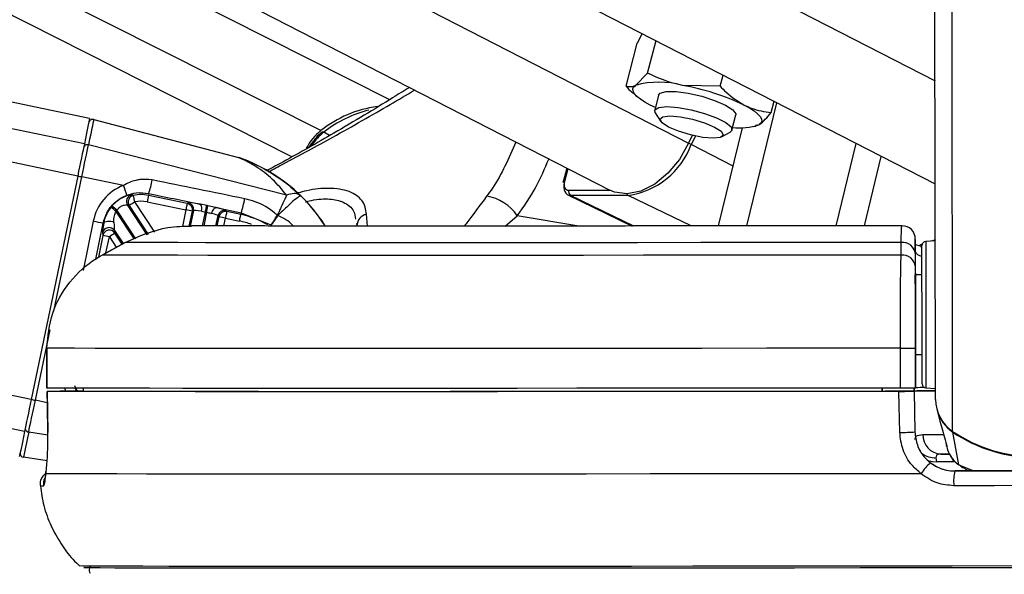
# Paper-space layout 'Wall Base Bracket' of a CAD drawing. Header units: millimetres. Extents: x 1591 to 17407, y 1260 to 16227.
# Tile 15 of 68: x 6160 to 6308, y 5708 to 5791. Entities that reach past the tile are written whole.
import ezdxf

# ---------------------------------------------------------------- set-up
doc = ezdxf.new("R2010")
doc.units = ezdxf.units.MM
doc.layers.add('COMPONENT_GEOMETRY', color=7, linetype='Continuous')
doc.styles.add('SLDTEXTSTYLE1', font='TXT', dxfattribs={"width": 0.75})
doc.dimstyles.new('SLDDIMSTYLE0', dxfattribs={"dimtxt": 100, "dimasz": 6.604, "dimexe": 0, "dimexo": 0.0625, "dimgap": 25, "dimtad": 0, "dimtih": 1, "dimtoh": 1, "dimdec": 0, "dimlfac": 0.5, "dimrnd": 1e-09, "dimzin": 12, "dimdsep": 46, "dimtxsty": 'SLDTEXTSTYLE1', "dimsah": 1, "dimcen": 0.09, "dimadec": 0, "dimazin": 3, "dimtfac": 1, "dimtdec": 0, "dimtofl": 0, "dimtmove": 0, "dimatfit": 3, "dimfxl": 1, "dimfrac": 2, "dimtolj": 1, "dimtzin": 12, "dimarcsym": 0})

# ---------------------------------------------------------------- blocks, each defined once
blk = doc.blocks.new('_D_24')
at = {"layer": 'COMPONENT_GEOMETRY', "color": 7, "ltscale": 2}
for p, q in [((8881.73, 5900.55), (9437.41, 5900.55)), ((9431.06, 5900.55), (9431.06, 3746.68)), ((9431.06, 1434.05), (9431.06, 3587.93)), ((3807.31, 1434.05), (9437.41, 1434.05))]:
    blk.add_line(p, q, dxfattribs=at)
for points in [[(9431.06, 5900.55), (9430.04, 5893.95), (9432.08, 5893.95)], [(9431.06, 1434.05), (9432.08, 1440.65), (9430.04, 1440.65)]]:
    blk.add_solid(points, dxfattribs=at)
at = {"layer": 'COMPONENT_GEOMETRY', "color": 7, "ltscale": 2, "insert": (9283.28, 3716.83), "char_height": 100, "attachment_point": 1, "style": 'SLDTEXTSTYLE1'}
blk.add_mtext('2233', dxfattribs=at)

psp = doc.layouts.new('Wall Base Bracket')

# ---------------------------------------------------------------- linework, layer by layer
at = {"color": 8, "linetype": 'Continuous', "lineweight": 25, "ltscale": 2}
for p, q in [((6160.56, 5729.38), (5336.75, 5900.55)), ((6161.56, 5734.2), (5360.94, 5900.55)), ((6168.55, 5767.83), (5529.79, 5900.55)), ((6169.55, 5772.66), (5554.01, 5900.55)), ((6200.77, 5770.71), (5943.54, 5900.55)), ((6205.13, 5774.66), (5955.72, 5900.55)), ((6011.77, 5900.55), (6260.41, 5772.78)), ((6067.14, 5900.55), (6297.48, 5782.18)), ((6300.13, 5729.38), (6299.94, 5869.29)), ((6206.44, 5773.93), (6205.56, 5774.42)), ((6267.12, 5769.32), (6260.81, 5772.57)), ((6242.24, 5768.92), (6241.74, 5767.01)), ((6164.96, 5747.46), (6169.17, 5767.71)), ((6202.11, 5764.86), (6201.84, 5765.07)), ((6242.4, 5765.69), (6248.52, 5765.69)), ((6252.16, 5760.3), (6242.66, 5764.92)), ((6260.82, 5760.31), (6251.34, 5764.92)), ((6176.3, 5763.39), (6179.15, 5759.03)), ((6180.13, 5759.37), (6177.13, 5763.94)), ((6177.07, 5758.31), (6174.32, 5762.51)), ((6174.45, 5762.65), (6177.25, 5758.37)), ((6184.81, 5762.73), (6184.29, 5760.21)), ((6185.32, 5760.28), (6185.79, 5762.53)), ((6187.32, 5760.33), (6187.75, 5762.41)), ((6187.93, 5762.38), (6187.51, 5760.33)), ((6212.15, 5760.3), (6211.99, 5762.08)), ((6232.82, 5760.3), (6234.64, 5761.85)), ((6243.89, 5760.3), (6234.64, 5761.85)), ((6170.89, 5761.04), (6169.35, 5753.62)), ((6171.25, 5755.33), (6172.38, 5760.73)), ((6189.78, 5761.7), (6189.49, 5760.32)), ((6190.51, 5760.32), (6190.76, 5761.49)), ((6172.33, 5758.89), (6171.65, 5755.59)), ((6175.23, 5757.59), (6174.14, 5759.24)), ((6172.8, 5756.26), (6173.31, 5758.69)), ((6173.31, 5758.69), (6174.35, 5757.1)), ((6295.53, 5757.48), (6295.08, 5757.32)), ((6162.18, 5734.07), (6164.38, 5744.67)), ((6168.08, 5736.31), (6168.45, 5735.42)), ((6169.38, 5735.79), (6169.32, 5735.89)), ((6163.97, 5733.7), (6162.18, 5734.07)), ((6164.05, 5728.81), (6161.18, 5729.28)), ((6300.47, 5724.82), (6297.69, 5724.82)), ((6301.07, 5724.33), (6303.32, 5723.43)), ((6301.74, 5724), (6301.07, 5724.33))]:
    psp.add_line(p, q, dxfattribs=at)
at = {"color": 7, "linetype": 'Continuous', "lineweight": 25, "ltscale": 2}
for p, q in [((6170.34, 5776.49), (5573.27, 5900.55)), ((6215.47, 5779.32), (5975.3, 5900.55)), ((5986.1, 5900.55), (6248.56, 5765.68)), ((6036.9, 5900.55), (6297.5, 5766.63)), ((6297.55, 5734.2), (6297.34, 5885.01)), ((6253.43, 5789.28), (6252.7, 5787.85)), ((6251.02, 5781.33), (6252.7, 5787.85)), ((6254.26, 5783.3), (6255.52, 5788.21)), ((6254.26, 5783.3), (6252.43, 5781.47)), ((6265.17, 5781.33), (6265.6, 5783.02)), ((6265.17, 5781.33), (6259.5, 5781.47)), ((6252.16, 5780.24), (6252.72, 5779.75)), ((6255.91, 5780.01), (6255.32, 5777.73)), ((6255.42, 5778.14), (6254.65, 5778.51)), ((6269.18, 5760.32), (6273.69, 5778.87)), ((6272.84, 5777.38), (6273.28, 5779.08)), ((6255.41, 5777.34), (6256.2, 5776.09)), ((6266.94, 5774.75), (6267.53, 5777.02)), ((6170.95, 5776.33), (6192.73, 5770.61)), ((6270.2, 5775.26), (6270.51, 5775.33)), ((6270.48, 5775.5), (6271.01, 5775.56)), ((6260.97, 5773.92), (6260.41, 5772.78)), ((6261.44, 5773.85), (6260.81, 5772.57)), ((6264.93, 5760.31), (6268.53, 5775.1)), ((6265.38, 5773.73), (6266.67, 5774.44)), ((6199.96, 5764.96), (6170.16, 5772.5)), ((6282.61, 5760.33), (6285.63, 5772.73)), ((6286.86, 5760.33), (6289.4, 5770.79)), ((6168.55, 5767.83), (6161.56, 5734.2)), ((6242.09, 5769), (6241.56, 5766.95)), ((6175.42, 5766.41), (6169.17, 5767.71)), ((6179.24, 5765.21), (6179.17, 5764.92)), ((6185.01, 5763.71), (6179.17, 5764.92)), ((6242.24, 5765.01), (6251.93, 5760.3)), ((6251.34, 5764.92), (6242.66, 5764.92)), ((6179.01, 5758.98), (6176.05, 5763.48)), ((6176.05, 5763.48), (6176.3, 5763.39)), ((6178.97, 5763.94), (6184.81, 5762.73)), ((6185.19, 5763.82), (6185.01, 5763.71)), ((6187.95, 5763.38), (6187.02, 5763.57)), ((6185.96, 5762.64), (6185.47, 5760.29)), ((6185.79, 5762.53), (6185.96, 5762.64)), ((6187.15, 5762.52), (6187.75, 5762.41)), ((6189.34, 5760.32), (6189.66, 5761.87)), ((6189.37, 5763.07), (6193.13, 5762.28)), ((6189.66, 5761.87), (6189.78, 5761.7)), ((6190.96, 5762.47), (6190.84, 5762.64)), ((6193.07, 5762.03), (6190.96, 5762.47)), ((6193.13, 5762.28), (6193.07, 5762.03)), ((6193.13, 5762.28), (6197.61, 5760.48)), ((6198.65, 5761.87), (6198.64, 5761.87)), ((6198.65, 5761.87), (6198.65, 5761.87)), ((6172.38, 5760.73), (6172.45, 5760.72)), ((6190.76, 5761.49), (6192.87, 5761.05)), ((6210.48, 5760.66), (6210.55, 5760.33)), ((6172.26, 5759.27), (6172.33, 5758.89)), ((6174.07, 5759.61), (6175.36, 5757.66)), ((6174.14, 5759.24), (6174.07, 5759.61)), ((6175.67, 5757.83), (6172.21, 5755.93)), ((6172.21, 5755.92), (6175.67, 5757.82)), ((6175.67, 5757.82), (6175.67, 5757.83)), ((6292.38, 5755.92), (6292.38, 5757.82)), ((6294.52, 5756.55), (6294.52, 5758.13)), ((6295.31, 5757.25), (6294.57, 5757.47)), ((6295.55, 5757.55), (6295.2, 5757.43)), ((6297.52, 5758.05), (6296.08, 5757.98)), ((6297.55, 5758.23), (6296.95, 5758.02)), ((6172.21, 5755.92), (6172.21, 5755.93)), ((6294.52, 5756.55), (6294.52, 5752.94)), ((6294.52, 5756.08), (6294.52, 5754.18)), ((6295.52, 5752.95), (6294.52, 5752.94)), ((6294.52, 5752.94), (6294.52, 5752.94)), ((6294.55, 5735.94), (6294.53, 5747.04)), ((6163.9, 5741.91), (6163.9, 5735.91)), ((6163.91, 5741.91), (6163.9, 5741.91)), ((6163.92, 5735.91), (6163.91, 5741.91)), ((6292.28, 5735.91), (6292.27, 5741.91)), ((6294.54, 5741.92), (6294.55, 5735.92)), ((6294.54, 5740.94), (6295.54, 5740.95)), ((6294.54, 5740.94), (6294.55, 5735.95)), ((6294.54, 5740.94), (6294.55, 5735.96)), ((6163.9, 5735.91), (6163.92, 5735.91)), ((6163.94, 5735.41), (6164.04, 5729.24)), ((6163.95, 5735.41), (6163.96, 5735.41)), ((6169.39, 5735.42), (6165.93, 5735.42)), ((6168.1, 5735.42), (6169.39, 5735.42)), ((6169.38, 5735.92), (6169.39, 5735.41)), ((6289.55, 5735.92), (6289.55, 5735.42)), ((6289.55, 5735.42), (6289.55, 5735.91)), ((6294.34, 5735.44), (6289.96, 5735.43)), ((6289.96, 5735.42), (6289.96, 5735.43)), ((6289.96, 5735.43), (6289.96, 5735.42)), ((6294.33, 5735.92), (6294.34, 5735.44)), ((6294.34, 5735.45), (6294.33, 5735.92)), ((6294.34, 5735.45), (6294.34, 5735.46)), ((6294.34, 5735.46), (6294.45, 5729.31)), ((6294.34, 5735.44), (6294.34, 5735.42)), ((6294.34, 5735.42), (6294.45, 5729.31)), ((6294.55, 5735.96), (6294.55, 5735.95)), ((6294.55, 5735.94), (6294.55, 5735.92)), ((6296.11, 5735.92), (6297.55, 5735.84)), ((6297.78, 5732.6), (6298.22, 5730.93)), ((6298.23, 5730.93), (6298.41, 5730.28)), ((6164.05, 5729.24), (6164.04, 5729.24)), ((6294.45, 5729.31), (6294.45, 5729.32)), ((6301.07, 5724.33), (6300.14, 5729.28)), ((6299.13, 5727.63), (6299.15, 5727.56)), ((6299.21, 5727.24), (6299.31, 5726.86)), ((6163.94, 5724.94), (6160.39, 5725.49)), ((6297.62, 5725.41), (6297.69, 5724.82)), ((6298.37, 5725.97), (6299.69, 5725.98)), ((6163.77, 5723.02), (6163.77, 5723.34)), ((6300.46, 5723.43), (6300.46, 5723.43)), ((6301.29, 5724.22), (6301.7, 5723.92))]:
    psp.add_line(p, q, dxfattribs=at)
at = {"color": 7, "linetype": 'Continuous', "lineweight": 25, "ltscale": 2, "flags": 128}
for points in [[(6254.65, 5778.51), (6253.84, 5778.96), (6253.17, 5779.4), (6252.64, 5779.82), (6252.27, 5780.22), (6252.06, 5780.59), (6252.02, 5780.93), (6252.14, 5781.22), (6252.43, 5781.47)], [(6255.91, 5780.01), (6256.14, 5780.29), (6257.05, 5780.53), (6258.53, 5780.53), (6260.38, 5780.29), (6262.4, 5779.83), (6264.34, 5779.22), (6265.96, 5778.51), (6267.07, 5777.81), (6267.53, 5777.2), (6267.53, 5777.02)], [(6255.41, 5777.34), (6255.35, 5777.81), (6255.93, 5778.16), (6257.14, 5778.29)], [(6257.14, 5778.29), (6258.84, 5778.16), (6260.8, 5777.81), (6262.81, 5777.26), (6264.62, 5776.6), (6266, 5775.88), (6266.8, 5775.21), (6266.91, 5774.67), (6266.67, 5774.44)], [(6268.79, 5778.51), (6269.59, 5778.07), (6270.27, 5777.63), (6270.79, 5777.21), (6271.16, 5776.81), (6271.37, 5776.44), (6271.42, 5776.1), (6271.29, 5775.8), (6271.01, 5775.56)], [(6257.61, 5776.87), (6259.18, 5776.74), (6261.01, 5776.38), (6262.82, 5775.84), (6264.32, 5775.2), (6265.3, 5774.56), (6265.61, 5774.02), (6265.19, 5773.65), (6264.11, 5773.53), (6262.54, 5773.65), (6260.72, 5774.02), (6258.91, 5774.56), (6257.41, 5775.2), (6256.43, 5775.84), (6256.12, 5776.38), (6256.54, 5776.74), (6257.61, 5776.87)], [(6170.34, 5776.49), (6170.34, 5776.49), (6170.29, 5776.24), (6170.14, 5775.51), (6169.89, 5774.3), (6169.55, 5772.66)], [(6170.95, 5776.33), (6170.94, 5776.27), (6170.9, 5776.08), (6170.84, 5775.78), (6170.75, 5775.35), (6170.64, 5774.8), (6170.5, 5774.15), (6170.34, 5773.38), (6170.16, 5772.5)], [(6169.55, 5772.66), (6169.46, 5772.22), (6169.35, 5771.72), (6169.24, 5771.16), (6169.11, 5770.55), (6168.98, 5769.91), (6168.84, 5769.23), (6168.69, 5768.54), (6168.55, 5767.83)], [(6169.17, 5767.71), (6169.31, 5768.41), (6169.45, 5769.1), (6169.59, 5769.77), (6169.73, 5770.41), (6169.85, 5771.01), (6169.97, 5771.57), (6170.07, 5772.07), (6170.16, 5772.5)], [(6260.41, 5772.78), (6259.03, 5770.34), (6257.3, 5768.24), (6255.32, 5766.6), (6253.24, 5765.54), (6251.18, 5765.13), (6249.27, 5765.38), (6248.56, 5765.68)], [(6241.72, 5766.81), (6241.65, 5766.85), (6241.6, 5766.88), (6241.57, 5766.92), (6241.56, 5766.95), (6241.56, 5766.95)], [(6177.13, 5763.94), (6177.09, 5764.12), (6177.05, 5764.3), (6177.02, 5764.47), (6176.99, 5764.61), (6176.96, 5764.73), (6176.94, 5764.83), (6176.93, 5764.89), (6176.92, 5764.91)], [(6185.01, 5763.71), (6185.01, 5763.68), (6184.99, 5763.62), (6184.97, 5763.52), (6184.95, 5763.4), (6184.92, 5763.26), (6184.88, 5763.09), (6184.85, 5762.91), (6184.81, 5762.73)], [(6187.75, 5762.41), (6187.79, 5762.59), (6187.82, 5762.76), (6187.86, 5762.92), (6187.88, 5763.06), (6187.91, 5763.18), (6187.93, 5763.28), (6187.94, 5763.34), (6187.95, 5763.38)], [(6187.93, 5762.38), (6187.97, 5762.55), (6188, 5762.72), (6188.04, 5762.88), (6188.06, 5763.02), (6188.09, 5763.14), (6188.11, 5763.24), (6188.12, 5763.31), (6188.13, 5763.35)], [(6188.72, 5762.19), (6188.77, 5762.37), (6188.84, 5762.54), (6188.91, 5762.7), (6189, 5762.83), (6189.09, 5762.94), (6189.18, 5763.02), (6189.28, 5763.06), (6189.37, 5763.07)], [(6190.96, 5762.47), (6190.95, 5762.44), (6190.94, 5762.38), (6190.92, 5762.29), (6190.9, 5762.17), (6190.87, 5762.02), (6190.83, 5761.86), (6190.79, 5761.68), (6190.76, 5761.49)], [(6192.87, 5761.05), (6192.91, 5761.24), (6192.95, 5761.42), (6192.98, 5761.58), (6193.01, 5761.73), (6193.04, 5761.85), (6193.06, 5761.94), (6193.07, 5762), (6193.07, 5762.03)], [(6172.45, 5760.72), (6172.52, 5760.83), (6172.65, 5760.93), (6172.82, 5761), (6173.03, 5761.04), (6173.27, 5761.05), (6173.52, 5761.02), (6173.76, 5760.96), (6173.98, 5760.88)], [(6292.38, 5757.82), (6282.15, 5757.81), (6272.1, 5757.8), (6262.27, 5757.8), (6252.73, 5757.79), (6243.53, 5757.78), (6234.71, 5757.78), (6226.34, 5757.77), (6218.45, 5757.77), (6211.1, 5757.77), (6204.32, 5757.77), (6198.15, 5757.78), (6192.63, 5757.78), (6187.78, 5757.79), (6183.64, 5757.8), (6180.23, 5757.8), (6177.57, 5757.81), (6175.67, 5757.82)], [(6295.53, 5749.07), (6295.52, 5751.64), (6295.52, 5753.89), (6295.52, 5755.67), (6295.52, 5756.85), (6295.52, 5757.36), (6295.52, 5757.38)], [(6292.38, 5755.92), (6282.42, 5755.91), (6272.61, 5755.9), (6263.01, 5755.89), (6253.65, 5755.89), (6244.6, 5755.88), (6235.89, 5755.88), (6227.58, 5755.87), (6219.7, 5755.87), (6212.29, 5755.87), (6205.39, 5755.87), (6199.04, 5755.87), (6193.27, 5755.88), (6188.1, 5755.88), (6183.57, 5755.89), (6179.7, 5755.89), (6176.5, 5755.9), (6174, 5755.91), (6172.21, 5755.92)], [(6294.53, 5747.04), (6294.53, 5748.2), (6294.53, 5749.31), (6294.53, 5750.33), (6294.53, 5751.22), (6294.52, 5751.95), (6294.52, 5752.49), (6294.52, 5752.83), (6294.52, 5752.94)], [(6295.52, 5752.95), (6295.52, 5753.27), (6295.52, 5753.55)], [(6295.54, 5736.52), (6295.54, 5736.73), (6295.54, 5737.63), (6295.54, 5739.16), (6295.54, 5741.23), (6295.54, 5743.68), (6295.53, 5746.35), (6295.53, 5749.07)], [(6292.27, 5741.91), (6282.16, 5741.9), (6272.19, 5741.89), (6262.41, 5741.88), (6252.86, 5741.88), (6243.59, 5741.87), (6234.65, 5741.86), (6226.07, 5741.86), (6217.89, 5741.86), (6210.16, 5741.86), (6202.91, 5741.86), (6196.17, 5741.86), (6189.97, 5741.86), (6184.34, 5741.86), (6179.32, 5741.87), (6174.92, 5741.88), (6171.16, 5741.88), (6168.07, 5741.89), (6165.65, 5741.9), (6163.91, 5741.91)], [(6295.54, 5740.35), (6295.54, 5740.49), (6295.54, 5740.95)], [(6292.28, 5735.91), (6282.16, 5735.9), (6272.2, 5735.89), (6262.41, 5735.88), (6252.87, 5735.88), (6243.6, 5735.87), (6234.66, 5735.86), (6226.08, 5735.86), (6217.9, 5735.86), (6210.17, 5735.86), (6202.91, 5735.86), (6196.17, 5735.86), (6189.98, 5735.86), (6184.35, 5735.86), (6179.33, 5735.87), (6174.93, 5735.88), (6171.17, 5735.88), (6168.07, 5735.89), (6165.65, 5735.9), (6163.92, 5735.91)], [(6164.05, 5729.24), (6163.99, 5733.24), (6163.95, 5735.41)], [(6292.06, 5735.41), (6281.42, 5735.4), (6270.94, 5735.39), (6260.67, 5735.38), (6250.68, 5735.37), (6241, 5735.37), (6231.7, 5735.36), (6222.81, 5735.36), (6214.39, 5735.36), (6206.48, 5735.36), (6199.12, 5735.36), (6192.35, 5735.36), (6186.2, 5735.36), (6180.71, 5735.37), (6175.9, 5735.37), (6171.8, 5735.38), (6168.43, 5735.39), (6165.81, 5735.4), (6163.95, 5735.41)], [(6289.96, 5735.42), (6279.9, 5735.41), (6270.01, 5735.4), (6260.33, 5735.39), (6250.9, 5735.38), (6241.78, 5735.37), (6233, 5735.37), (6224.61, 5735.37), (6216.65, 5735.36), (6209.17, 5735.36), (6202.19, 5735.36), (6195.75, 5735.37), (6189.88, 5735.37), (6184.62, 5735.37), (6179.98, 5735.38), (6175.99, 5735.39), (6172.67, 5735.4), (6170.04, 5735.41), (6168.1, 5735.42)], [(6292.18, 5729.24), (6292.1, 5733.24), (6292.06, 5735.41)], [(6294.34, 5735.48), (6295.13, 5735.48), (6297.58, 5735.49)], [(6161.56, 5734.2), (6161.41, 5733.5), (6161.27, 5732.8), (6161.13, 5732.13), (6160.99, 5731.48), (6160.87, 5730.88), (6160.75, 5730.32), (6160.65, 5729.82), (6160.56, 5729.38)], [(6161.18, 5729.28), (6161.27, 5729.72), (6161.37, 5730.21), (6161.49, 5730.77), (6161.62, 5731.37), (6161.75, 5732.01), (6161.89, 5732.68), (6162.03, 5733.37), (6162.18, 5734.07)], [(6160.56, 5729.38), (6160.22, 5727.75), (6159.97, 5726.55), (6159.81, 5725.82), (6159.76, 5725.58)], [(6161.18, 5729.28), (6161, 5728.41), (6160.84, 5727.65), (6160.7, 5726.99), (6160.59, 5726.45), (6160.5, 5726.03), (6160.44, 5725.73), (6160.4, 5725.54), (6160.39, 5725.49)], [(6299.59, 5725.98), (6299.03, 5725.98), (6298.37, 5725.97)], [(6300.46, 5723.43), (6303.48, 5723.43), (6306.51, 5723.43), (6309.53, 5723.44), (6312.56, 5723.44), (6315.59, 5723.45), (6318.62, 5723.45), (6321.64, 5723.45), (6324.67, 5723.46)], [(6324.67, 5723.46), (6321.64, 5723.46), (6318.62, 5723.45), (6315.59, 5723.45), (6312.56, 5723.44), (6309.53, 5723.44), (6306.51, 5723.44), (6303.48, 5723.43), (6300.46, 5723.43)], [(6295.38, 5723.02), (6284.93, 5723.01), (6274.62, 5722.99), (6264.5, 5722.99), (6254.62, 5722.98), (6245.02, 5722.97), (6235.76, 5722.96), (6226.88, 5722.96), (6218.43, 5722.96), (6210.45, 5722.96), (6202.98, 5722.96), (6196.05, 5722.96), (6189.7, 5722.96), (6183.97, 5722.96), (6178.87, 5722.97), (6174.44, 5722.98), (6170.7, 5722.99), (6167.66, 5722.99), (6165.35, 5723.01), (6163.77, 5723.02)], [(6324.83, 5721.24), (6321.77, 5721.24), (6318.7, 5721.23), (6315.64, 5721.23), (6312.57, 5721.22), (6309.5, 5721.22), (6306.43, 5721.21), (6303.36, 5721.21), (6300.3, 5721.21)], [(6310.07, 5709.13), (6300.05, 5709.12), (6290.09, 5709.11), (6280.23, 5709.1), (6270.54, 5709.09), (6261.05, 5709.08), (6251.81, 5709.07), (6242.86, 5709.06), (6234.26, 5709.06), (6226.04, 5709.06), (6218.24, 5709.05), (6210.89, 5709.05), (6204.05, 5709.05), (6197.73, 5709.06), (6191.97, 5709.06), (6186.8, 5709.06), (6182.25, 5709.07), (6178.33, 5709.08), (6175.06, 5709.09), (6172.46, 5709.1), (6170.54, 5709.11), (6169.32, 5709.12), (6168.8, 5709.13), (6168.77, 5709.13)], [(6316.37, 5708.85), (6306.27, 5708.84), (6296.2, 5708.83), (6286.21, 5708.82), (6276.36, 5708.81), (6266.68, 5708.8), (6257.23, 5708.79), (6248.06, 5708.78), (6239.21, 5708.78), (6230.73, 5708.77), (6222.65, 5708.77), (6215.02, 5708.77), (6207.88, 5708.77), (6201.26, 5708.77), (6195.2, 5708.77), (6189.71, 5708.78), (6184.84, 5708.78), (6180.61, 5708.79), (6177.04, 5708.8), (6174.14, 5708.81), (6171.93, 5708.82), (6170.42, 5708.83), (6169.61, 5708.84), (6169.48, 5708.85)]]:
    psp.add_lwpolyline(points, dxfattribs=at)
at = {"color": 8, "linetype": 'Continuous', "lineweight": 25, "ltscale": 2, "flags": 128}
for points in [[(6241.56, 5766.95), (6241.58, 5766.98), (6241.61, 5766.99), (6241.67, 5767.01), (6241.74, 5767.01)], [(6296.08, 5757.98), (6296.08, 5757.96), (6296.09, 5757.42), (6296.09, 5756.17), (6296.09, 5754.29), (6296.09, 5751.91), (6296.1, 5749.19)], [(6295.31, 5757.24), (6295.5, 5757.18), (6295.52, 5757.17)], [(6296.1, 5749.19), (6296.1, 5746.32), (6296.1, 5743.49), (6296.11, 5740.9), (6296.11, 5738.72), (6296.11, 5737.1), (6296.11, 5736.15), (6296.11, 5735.92)], [(6300.16, 5729.36), (6300.15, 5729.31), (6300.14, 5729.28)], [(6295.66, 5728.92), (6296.55, 5728.92), (6297.65, 5728.93), (6298.76, 5728.93)], [(6296.59, 5724.93), (6297.09, 5724.83), (6297.69, 5724.82)]]:
    psp.add_lwpolyline(points, dxfattribs=at)
at = {"color": 7, "linetype": 'Continuous', "lineweight": 25, "ltscale": 4}
for centre, radius, start, end in [((6255.96, 5768.89), 13.07, 74.3071, 105.6929), ((6253.48, 5746.51), 35.47, 64.4418, 80.2399), ((6215.87, 5761.3), 17.14, 97.6326, 128.7906), ((6216.9, 5759.92), 18.41, 104.3215, 128.0253), ((6170.8, 5775.75), 0.6, 75.2592, 168.2714), ((6268.21, 5783.33), 8.26, 261.9147, 289.8086), ((6210.12, 5768.25), 8.12, 127.902, 152.3606), ((6205.41, 5774.23), 0.242, 51.6829, 116.2179), ((6169.98, 5771.97), 0.561, 70.6054, 161.6699), ((6249.68, 5776.66), 11.86, 278.0362, 339.8278), ((6191.46, 5765.77), 5, 70.0641, 75.267), ((6191.33, 5875.3), 109.85, 258.0289, 258.3583), ((6166.23, 5762.41), 10.02, 14.6438, 23.5209), ((6168.41, 5768.99), 11.46, 340.7112, 351.2133), ((6176.89, 5764.03), 1, 104.9506, 212.9868), ((6177.14, 5763.93), 1, 102.2902, 212.9666), ((6178.06, 5759.56), 5.47, 78.2583, 101.9966), ((6660.4, 5664.29), 491.63, 168.1889, 168.3052), ((6229.13, 5758.28), 6.56, 32.9376, 82.0316), ((6243.04, 5765.48), 0.681, 161.8926, 235.4468), ((6178.2, 5759.44), 5.94, 139.4274, 141.6729), ((6018.8, 5581.6), 238.76, 49.315, 49.5545), ((6290.37, 5590.78), 206.9, 123.1831, 123.4598), ((6178.06, 5759.56), 4.47, 78.262, 101.9978), ((6184.81, 5762.73), 1, 348.444, 78.0809), ((6184.98, 5762.84), 1, 348.437, 78.0875), ((6186.13, 5762.93), 1.1, 338.4221, 35.8992), ((6181.92, 5766.19), 11.87, 340.755, 351.379), ((6031.69, 5582.35), 229.78, 51.6314, 51.8802), ((6178.3, 5759.36), 5.07, 139.4519, 141.6259), ((6143.41, 5562.3), 204.66, 78.0499, 78.3296), ((6190.64, 5761.66), 1, 78.4432, 168.0775), ((6190.76, 5761.49), 1, 78.4348, 168.0935), ((6190.33, 5748.84), 13.48, 59.66, 78.2596), ((6212.35, 5760.32), 1.8, 101.7481, 179.7448), ((6235.64, 6070.96), 316.61, 258.1991, 258.473), ((6144.89, 5541.79), 224.44, 78.2092, 78.4641), ((6292.52, 5758.34), 2, 0.0366, 90.299), ((6173.24, 5759.06), 1, 33.8734, 167.6479), ((6173.31, 5758.68), 1, 33.8826, 167.646), ((6124.27, 5523.57), 240.18, 78.2176, 78.4557), ((6306.36, 5556.28), 242.22, 123.0821, 123.3182), ((6292.62, 5755.93), 1.91, 4.4258, 97.2548), ((6296.12, 5757.38), 0.6, 93.077, 180.077), ((6292.62, 5754.03), 1.91, 4.4207, 97.1687), ((6292.32, 6173.37), 431.46, 269.9937, 270.2952), ((6292.35, 6158.52), 422.6, 269.9905, 270.2983), ((6297.82, 5345.43), 390.05, 90.0358, 90.512), ((6296.09, 5610.51), 125.46, 90.089, 90.7032), ((6296.14, 5736.52), 0.6, 180.077, 267.077), ((6303.39, 5734.23), 5.84, 180.2655, 236.039), ((6303.42, 5734.12), 5.84, 195.1159, 235.9364), ((6161.22, 5729.84), 0.561, 174.7716, 265.8744), ((6292.13, 5765.03), 35.8, 270.0836, 273.7219), ((6312.53, 5747.7), 22.12, 235.8926, 304.2612), ((6312.51, 5747.52), 22.04, 235.8655, 270.1251), ((6298.52, 5728.83), 2.86, 178.1725, 266.9513), ((6160.48, 5726.08), 0.6, 171.5618, 261.2547), ((6301.37, 5719.19), 7.11, 129.7812, 147.3805), ((6307.44, 5721.81), 7.16, 166.9423, 184.8169)]:
    psp.add_arc(centre, radius, start, end, dxfattribs=at)
at = {"color": 8, "linetype": 'Continuous', "lineweight": 25, "ltscale": 4}
for centre, radius, start, end in [((6210.31, 5768.25), 7.78, 127.6177, 147.0469), ((6255.22, 5761.46), 12.44, 63.3085, 65.3749), ((6184.63, 5746.97), 25, 32.2954, 70.0606), ((6251.55, 5765.33), 0.466, 206.8121, 242.2121), ((6190.33, 5748.83), 12.49, 69.539, 78.2554), ((6193.97, 5887.63), 156.82, 258.0727, 258.3033), ((6297.46, 5728.54), 3.13, 232.2, 273.0559), ((6165.39, 5721.43), 2.01, 154.4528, 186.2748), ((6163.34, 5727.41), 6.2, 265.869, 270.5244)]:
    psp.add_arc(centre, radius, start, end, dxfattribs=at)
at = {"color": 7, "linetype": 'Continuous', "lineweight": 25, "ltscale": 4}
for centre, major_axis, ratio, start_param, end_param in [((6178.12, 5759.54), (5.88, 4.47), 0.99993, 1.295485, 2.28615), ((6242.73, 5767.01), (0.64, 1.25), 0.664507, 1.899791, 3.470588), ((6243.13, 5766.81), (0.9, 1.79), 0.665803, 1.895436, 3.466232), ((6184.63, 5746.98), (-15.94, 19.26), 0.999944, 4.59088, 4.818001), ((6184.63, 5746.96), (19.51, 15.63), 0.999943, 6.178498, 6.404518), ((6187.92, 5763.24), (2.74, -0.57), 0.051092, 1.919264, 3.088958), ((6187.72, 5762.26), (1.76, -0.37), 0.080207, 1.919263, 3.088957), ((6187.9, 5762.23), (1.76, -0.37), 0.080207, 0.052084, 1.103057), ((6188.1, 5763.2), (2.74, -0.57), 0.051092, 0.052085, 1.103058), ((6173.07, 5763.13), (0.8, 3.88), 0.036816, 2.249904, 3.053072), ((6174.05, 5762.93), (-0.04, 3.33), 0.03363, 2.234336, 3.037504)]:
    psp.add_ellipse(centre, major_axis=major_axis, ratio=ratio, start_param=start_param, end_param=end_param, dxfattribs=at)
at = {"color": 8, "linetype": 'Continuous', "lineweight": 25, "ltscale": 4}
psp.add_ellipse((6173.65, 5738), major_axis=(5.88, 4.47), ratio=0.99993, start_param=2.77927, end_param=2.847526, dxfattribs=at)
at = {"color": 7, "linetype": 'Continuous', "lineweight": 25, "ltscale": 2}
for points, knots in [([(6259.5, 5781.47), (6259.37, 5781.5), (6257.53, 5781.84), (6255.83, 5782.6), (6254.26, 5783.3)], [0, 0, 0, 0, 0.0702, 1, 1, 1, 1]), ([(6218.43, 5781.16), (6217.6, 5780.64), (6214.08, 5778.44), (6207.75, 5774.64), (6201.23, 5770.91), (6197.79, 5769.07), (6196.98, 5768.64)], [0, 0, 0, 0, 0.1309993, 0.554401, 0.8952877, 1, 1, 1, 1]), ([(6252.43, 5781.47), (6252.39, 5781.45), (6251.84, 5781.13), (6251.42, 5781.23), (6251.02, 5781.33)], [0, 0, 0, 0, 0.070185, 1, 1, 1, 1]), ([(6251.02, 5781.33), (6251.31, 5781.02), (6251.69, 5780.61), (6252.11, 5780.32), (6252.22, 5780.25)], [0, 0, 0, 0, 0.750551, 1, 1, 1, 1]), ([(6265.17, 5781.33), (6265.46, 5781.03), (6266.58, 5779.9), (6267.85, 5779.1), (6268.79, 5778.51)], [0, 0, 0, 0, 0.257563, 1, 1, 1, 1]), ([(6268.79, 5778.51), (6269.14, 5778.35), (6270.45, 5777.73), (6271.83, 5777.53), (6272.84, 5777.38)], [0, 0, 0, 0, 0.268624, 1, 1, 1, 1]), ([(6271.01, 5775.56), (6271.05, 5775.58), (6271.6, 5775.93), (6272.24, 5776.68), (6272.84, 5777.38)], [0, 0, 0, 0, 0.0701993, 1, 1, 1, 1]), ([(6170.95, 5776.32), (6170.93, 5776.33), (6170.86, 5776.36), (6170.79, 5776.35), (6170.74, 5776.34)], [0, 0, 0, 0, 0.346596, 1, 1, 1, 1]), ([(6205.31, 5774.45), (6205.06, 5774.25), (6204.52, 5773.82), (6204.1, 5773.22), (6203.87, 5772.9)], [0, 0, 0, 0, 0.465637, 1, 1, 1, 1]), ([(6203.87, 5772.9), (6203.7, 5772.72), (6203.49, 5772.5), (6203.36, 5772.22), (6203.34, 5772.17)], [0, 0, 0, 0, 0.823289, 1, 1, 1, 1]), ([(6199.96, 5764.96), (6199.28, 5765.78), (6197.89, 5767.45), (6195.38, 5769.3), (6193.58, 5770.26), (6192.78, 5770.58), (6192.74, 5770.6), (6192.73, 5770.61)], [0, 0, 0, 0, 0.290374, 0.591553, 0.890478, 0.958482, 1, 1, 1, 1]), ([(6193.16, 5770.47), (6193.18, 5770.46), (6193.24, 5770.44), (6194.37, 5770.02), (6196.6, 5768.97), (6199.61, 5767.11), (6201.32, 5765.56), (6202.11, 5764.84)], [0, 0, 0, 0, 0.0346122, 0.0965533, 0.4099107, 0.7262707, 1, 1, 1, 1]), ([(6179.74, 5767.24), (6179.11, 5767.31), (6178.28, 5767.39), (6176.81, 5767.1), (6176.02, 5766.71), (6175.42, 5766.41)], [0, 0, 0, 0, 0.417883, 0.553983, 1, 1, 1, 1]), ([(6193.66, 5764.41), (6191.31, 5764.89), (6186.67, 5765.83), (6182.03, 5766.78), (6179.74, 5767.24)], [0, 0, 0, 0, 0.5067403, 1, 1, 1, 1]), ([(6172.38, 5760.73), (6172.53, 5761.25), (6172.87, 5762.4), (6174.03, 5763.87), (6175.19, 5764.64), (6175.86, 5764.91), (6175.92, 5764.94)], [0, 0, 0, 0, 0.282748, 0.621967, 0.961539, 1, 1, 1, 1]), ([(6176.64, 5765), (6176.58, 5765), (6176.52, 5765), (6176.23, 5764.94), (6175.77, 5764.81), (6174.96, 5764.42), (6174.22, 5763.88), (6173.83, 5763.46), (6173.69, 5763.3)], [0, 0, 0, 0, 0.176829, 0.200709, 0.411194, 0.640899, 0.865869, 1, 1, 1, 1]), ([(6175.92, 5764.94), (6176.39, 5765.09), (6177.47, 5765.43), (6178.59, 5765.29), (6179.24, 5765.21)], [0, 0, 0, 0, 0.429786, 1, 1, 1, 1]), ([(6176.92, 5764.91), (6176.86, 5764.93), (6176.76, 5764.96), (6176.66, 5764.99), (6176.64, 5765)], [0, 0, 0, 0, 0.6987607, 1, 1, 1, 1]), ([(6179.24, 5765.21), (6181.73, 5764.68), (6184.32, 5764.14), (6186.92, 5763.59), (6187.02, 5763.57)], [0, 0, 0, 0, 0.961066, 1, 1, 1, 1]), ([(6199.96, 5764.96), (6199.87, 5764.76), (6199.7, 5764.35), (6199.33, 5763.54), (6198.95, 5762.72), (6198.68, 5762.17), (6198.56, 5761.93)], [0, 0, 0, 0, 0.26178, 0.541738, 0.790394, 1, 1, 1, 1]), ([(6202.11, 5764.84), (6202.02, 5764.82), (6201.85, 5764.79), (6201.1, 5764.18), (6200.32, 5763.49), (6199.56, 5762.77), (6198.99, 5762.2), (6198.65, 5761.87)], [0, 0, 0, 0, 0.260774, 0.521325, 0.669702, 0.806501, 1, 1, 1, 1]), ([(6202.11, 5764.84), (6201.96, 5764.94), (6201.69, 5765.14), (6200.98, 5765.24), (6200.35, 5765.07), (6199.96, 5764.96)], [0, 0, 0, 0, 0.296987, 0.564309, 1, 1, 1, 1]), ([(6202.11, 5764.86), (6202.1, 5764.86), (6202.09, 5764.87), (6202.08, 5764.89), (6202.07, 5764.9)], [0, 0, 0, 0, 0.555867, 1, 1, 1, 1]), ([(6174.45, 5762.65), (6174.51, 5762.75), (6174.68, 5762.99), (6174.92, 5763.18), (6175.22, 5763.36), (6175.55, 5763.48), (6175.92, 5763.51), (6176.01, 5763.49), (6176.05, 5763.48)], [0, 0, 0, 0, 0.1261142, 0.3094874, 0.3353188, 0.5597895, 0.7806322, 1, 1, 1, 1]), ([(6188.13, 5763.35), (6188.12, 5763.35), (6188.06, 5763.36), (6188, 5763.37), (6187.95, 5763.38)], [0, 0, 0, 0, 0.236864, 1, 1, 1, 1]), ([(6189.37, 5763.07), (6189.26, 5763.1), (6188.86, 5763.19), (6188.44, 5763.28), (6188.13, 5763.35)], [0, 0, 0, 0, 0.27443, 1, 1, 1, 1]), ([(6198.56, 5761.93), (6198.45, 5762.03), (6197.47, 5762.88), (6195.84, 5763.86), (6194.19, 5764.28), (6193.66, 5764.41)], [0, 0, 0, 0, 0.082265, 0.70084, 1, 1, 1, 1]), ([(6173.54, 5763.12), (6173.31, 5762.79), (6172.81, 5762.07), (6172.55, 5761.22), (6172.46, 5760.76), (6172.45, 5760.72)], [0, 0, 0, 0, 0.433559, 0.94801, 1, 1, 1, 1]), ([(6173.98, 5760.88), (6173.98, 5760.91), (6173.97, 5761.22), (6174, 5761.78), (6174.23, 5762.29), (6174.32, 5762.51)], [0, 0, 0, 0, 0.056664, 0.592178, 1, 1, 1, 1]), ([(6187.75, 5762.41), (6187.8, 5762.41), (6187.86, 5762.39), (6187.92, 5762.38), (6187.93, 5762.38)], [0, 0, 0, 0, 0.762915, 1, 1, 1, 1]), ([(6187.93, 5762.38), (6188.13, 5762.33), (6188.41, 5762.27), (6188.65, 5762.21), (6188.72, 5762.19)], [0, 0, 0, 0, 0.718797, 1, 1, 1, 1]), ([(6197.61, 5760.48), (6197.62, 5760.48), (6197.64, 5760.5), (6197.7, 5760.6), (6197.8, 5760.73), (6197.92, 5760.92), (6198.07, 5761.14), (6198.23, 5761.39), (6198.39, 5761.66), (6198.51, 5761.84), (6198.56, 5761.93)], [0, 0, 0, 0, 0.124987, 0.249992, 0.374998, 0.500004, 0.625002, 0.749988, 0.874996, 1, 1, 1, 1]), ([(6197.64, 5760.46), (6197.65, 5760.46), (6197.67, 5760.48), (6197.75, 5760.57), (6197.85, 5760.7), (6197.98, 5760.88), (6198.13, 5761.09), (6198.29, 5761.34), (6198.47, 5761.6), (6198.58, 5761.78), (6198.64, 5761.87)], [0, 0, 0, 0, 0.124791, 0.249997, 0.374534, 0.499771, 0.624528, 0.749432, 0.874622, 1, 1, 1, 1]), ([(6197.64, 5760.46), (6197.65, 5760.46), (6197.68, 5760.48), (6197.78, 5760.59), (6197.98, 5760.85), (6198.25, 5761.25), (6198.47, 5761.6), (6198.59, 5761.78), (6198.65, 5761.87)], [0, 0, 0, 0, 0.125364, 0.2509856, 0.4999955, 0.7490168, 0.8746085, 1, 1, 1, 1]), ([(6197.65, 5760.45), (6197.66, 5760.46), (6197.68, 5760.47), (6197.76, 5760.56), (6197.86, 5760.69), (6197.99, 5760.87), (6198.14, 5761.09), (6198.31, 5761.33), (6198.48, 5761.59), (6198.59, 5761.78), (6198.65, 5761.87)], [0, 0, 0, 0, 0.125004, 0.250013, 0.375017, 0.500042, 0.625031, 0.750032, 0.875013, 1, 1, 1, 1]), ([(6198.64, 5761.87), (6198.61, 5761.89), (6198.58, 5761.9), (6198.56, 5761.93), (6198.56, 5761.93)], [0, 0, 0, 0, 0.998496, 1, 1, 1, 1]), ([(6292.51, 5760.34), (6291.7, 5760.34), (6287.92, 5760.34), (6281.24, 5760.33), (6272.57, 5760.32), (6264.1, 5760.31), (6255.87, 5760.31), (6247.92, 5760.3), (6240.28, 5760.3), (6233, 5760.3), (6226.11, 5760.29), (6219.64, 5760.29), (6213.63, 5760.29), (6208.11, 5760.3), (6203.11, 5760.3), (6198.64, 5760.3), (6194.74, 5760.31), (6191.41, 5760.32), (6188.71, 5760.32), (6186.76, 5760.33), (6185.99, 5760.34), (6185.68, 5760.34)], [0, 0, 0, 0, 0.0152244, 0.070933, 0.1266492, 0.1823645, 0.238079, 0.2937922, 0.3495034, 0.4052121, 0.4609176, 0.5166188, 0.5723138, 0.6280005, 0.6836744, 0.7393293, 0.7949533, 0.8505242, 0.9059944, 0.9612496, 1, 1, 1, 1]), ([(6197.61, 5760.48), (6197.61, 5760.47), (6197.62, 5760.47), (6197.63, 5760.47), (6197.64, 5760.46), (6197.64, 5760.46)], [0, 0, 0, 0, 0.279293, 0.557091, 1, 1, 1, 1]), ([(6197.64, 5760.46), (6197.64, 5760.46), (6197.64, 5760.46), (6197.64, 5760.46), (6197.65, 5760.45), (6197.65, 5760.45)], [0, 0, 0, 0, 0.222448, 0.489545, 1, 1, 1, 1]), ([(6175.67, 5757.82), (6177.78, 5758.77), (6181, 5760.2), (6184.48, 5760.27), (6185.68, 5760.3)], [0, 0, 0, 0, 0.657427, 1, 1, 1, 1]), ([(6294.52, 5758.13), (6294.52, 5758.27), (6294.52, 5758.56), (6294.52, 5756.92), (6294.52, 5756.08)], [0, 0, 0, 0, 0.485667, 1, 1, 1, 1]), ([(6163.91, 5741.91), (6164.09, 5743.7), (6164.43, 5747.27), (6167.17, 5752.03), (6170.09, 5754.7), (6171.92, 5755.76), (6172.21, 5755.92)], [0, 0, 0, 0, 0.31366, 0.627146, 0.941611, 1, 1, 1, 1]), ([(6292.27, 5741.91), (6292.27, 5743.7), (6292.27, 5747.27), (6292.3, 5752.03), (6292.35, 5754.7), (6292.38, 5755.76), (6292.38, 5755.92)], [0, 0, 0, 0, 0.31366, 0.627146, 0.941611, 1, 1, 1, 1]), ([(6294.52, 5754.18), (6294.52, 5754.03), (6294.52, 5753.11), (6294.53, 5750.77), (6294.53, 5746.61), (6294.54, 5743.48), (6294.54, 5741.92)], [0, 0, 0, 0, 0.058442, 0.373084, 0.686526, 1, 1, 1, 1]), ([(6163.97, 5735.41), (6164.04, 5735.41), (6164.17, 5735.42), (6164.63, 5735.42), (6165.23, 5735.42), (6165.69, 5735.42), (6165.93, 5735.42)], [0, 0, 0, 0, 0.246215, 0.492443, 0.73865, 1, 1, 1, 1]), ([(6292.06, 5735.41), (6292.29, 5735.41), (6292.74, 5735.41), (6293.38, 5735.42), (6293.9, 5735.42), (6294.26, 5735.42), (6294.31, 5735.42), (6294.34, 5735.42)], [0, 0, 0, 0, 0.197541, 0.395119, 0.592706, 0.790277, 1, 1, 1, 1]), ([(6163.77, 5723.02), (6163.82, 5723.43), (6163.93, 5724.42), (6164.06, 5726.57), (6164.06, 5728.35), (6164.05, 5729.24)], [0, 0, 0, 0, 0.260352, 0.630683, 1, 1, 1, 1]), ([(6295.38, 5723.02), (6294.91, 5723.43), (6293.76, 5724.42), (6292.5, 5726.57), (6292.29, 5728.35), (6292.18, 5729.24)], [0, 0, 0, 0, 0.260352, 0.630683, 1, 1, 1, 1]), ([(6294.45, 5729.32), (6294.53, 5728.65), (6294.69, 5727.31), (6295.74, 5725.54), (6297.27, 5724.21), (6298.94, 5723.52), (6300.04, 5723.45), (6300.46, 5723.43)], [0, 0, 0, 0, 0.215283, 0.430554, 0.64649, 0.863797, 1, 1, 1, 1]), ([(6294.45, 5729.31), (6294.53, 5728.65), (6294.69, 5727.31), (6295.62, 5725.7), (6296.47, 5724.96), (6296.82, 5724.65)], [0, 0, 0, 0, 0.370005, 0.740329, 1, 1, 1, 1]), ([(6298.41, 5730.28), (6298.54, 5729.8), (6298.81, 5728.83), (6299.08, 5727.84), (6299.23, 5727.34)], [0, 0, 0, 0, 0.493256, 1, 1, 1, 1]), ([(6294.47, 5728.14), (6294.5, 5728.34), (6294.58, 5728.8), (6295.26, 5728.88), (6295.66, 5728.92)], [0, 0, 0, 0, 0.416463, 1, 1, 1, 1]), ([(6298.37, 5725.97), (6298.14, 5725.95), (6297.86, 5725.93), (6297.63, 5725.73), (6297.63, 5725.55), (6297.62, 5725.41)], [0, 0, 0, 0, 0.477778, 0.58378, 1, 1, 1, 1]), ([(6299.76, 5725.84), (6299.8, 5725.75), (6299.95, 5725.37), (6300.29, 5724.95), (6300.62, 5724.71), (6300.71, 5724.65)], [0, 0, 0, 0, 0.189684, 0.795669, 1, 1, 1, 1]), ([(6163.77, 5723.34), (6163.76, 5723.26), (6163.71, 5722.82), (6163.66, 5722.43), (6163.6, 5722.18), (6163.61, 5722.22), (6163.61, 5722.22)], [0, 0, 0, 0, 0.124148, 0.669316, 0.97358, 1, 1, 1, 1]), ([(6296.82, 5724.65), (6297.4, 5724.28), (6298.52, 5723.58), (6299.83, 5723.48), (6300.46, 5723.43)], [0, 0, 0, 0, 0.519441, 1, 1, 1, 1]), ([(6301.71, 5723.95), (6301.85, 5723.87), (6302.22, 5723.63), (6302.62, 5723.51), (6302.87, 5723.43)], [0, 0, 0, 0, 0.38262, 1, 1, 1, 1]), ([(6163.82, 5723.14), (6163.67, 5723.02), (6163.34, 5722.78), (6163, 5722.21), (6162.84, 5721.63), (6162.92, 5721.29), (6162.94, 5721.18)], [0, 0, 0, 0, 0.253761, 0.540353, 0.853009, 1, 1, 1, 1]), ([(6163.4, 5721.21), (6163.46, 5721.28), (6163.59, 5721.45), (6163.71, 5722.48), (6163.77, 5723.02)], [0, 0, 0, 0, 0.4758679, 1, 1, 1, 1]), ([(6300.3, 5721.21), (6299.44, 5721.28), (6297.65, 5721.45), (6296.16, 5722.48), (6295.38, 5723.02)], [0, 0, 0, 0, 0.4758679, 1, 1, 1, 1]), ([(6162.94, 5721.17), (6163.08, 5720.18), (6163.37, 5718.12), (6164.46, 5715.18), (6165.96, 5712.48), (6167.45, 5710.45), (6168.52, 5709.43), (6168.89, 5709.09)], [0, 0, 0, 0, 0.2178, 0.454287, 0.67834, 0.890741, 1, 1, 1, 1]), ([(6170.46, 5709.07), (6170.43, 5709.03), (6170.33, 5708.89), (6170.26, 5708.58), (6170.28, 5708.26), (6170.38, 5708.1), (6170.4, 5708.06)], [0, 0, 0, 0, 0.140701, 0.478099, 0.852787, 1, 1, 1, 1])]:
    psp.add_open_spline(points, degree=3, knots=knots, dxfattribs=at)
at = {"color": 8, "linetype": 'Continuous', "lineweight": 25, "ltscale": 2}
for points, knots in [([(6197.25, 5768.48), (6197.99, 5768.87), (6201.3, 5770.58), (6207.58, 5774.02), (6214.18, 5777.79), (6218, 5780.04), (6219.21, 5780.76)], [0, 0, 0, 0, 0.093169, 0.414696, 0.813564, 1, 1, 1, 1]), ([(6234.44, 5772.93), (6233.37, 5770.5), (6232.09, 5767.55), (6230.34, 5765.18), (6230.04, 5764.78)], [0, 0, 0, 0, 0.8282802, 1, 1, 1, 1]), ([(6234.64, 5761.85), (6235.65, 5763.26), (6237.48, 5765.84), (6238.8, 5768.97), (6239.39, 5770.38)], [0, 0, 0, 0, 0.5502657, 1, 1, 1, 1]), ([(6211.99, 5762.08), (6211.86, 5762.81), (6211.63, 5764.15), (6209.53, 5765.64), (6206.57, 5766.1), (6203.76, 5765.83), (6202.1, 5765.4), (6201.64, 5765.28)], [0, 0, 0, 0, 0.2697445, 0.4976291, 0.7287013, 0.9256294, 1, 1, 1, 1]), ([(6230.04, 5764.78), (6229.01, 5763.38), (6227.74, 5761.65), (6226.86, 5760.51), (6226.68, 5760.29)], [0, 0, 0, 0, 0.806476, 1, 1, 1, 1]), ([(6202.79, 5763.93), (6202.85, 5763.94), (6203.93, 5764.27), (6205.85, 5764.48), (6207.58, 5764.26), (6209.06, 5763.65), (6210.15, 5762.77), (6210.27, 5761.75), (6210.32, 5761.34)], [0, 0, 0, 0, 0.0130926, 0.2528078, 0.4795707, 0.5330515, 0.8146566, 1, 1, 1, 1]), ([(6200.96, 5760.3), (6200.93, 5760.34), (6200.33, 5761.06), (6199.47, 5761.47), (6198.65, 5761.87)], [0, 0, 0, 0, 0.055569, 1, 1, 1, 1]), ([(6292.38, 5757.82), (6292.4, 5758.77), (6292.44, 5760.18), (6292.5, 5760.26), (6292.51, 5760.29)], [0, 0, 0, 0, 0.669429, 1, 1, 1, 1]), ([(6295.52, 5755.68), (6295.41, 5755.73), (6294.67, 5756), (6294.59, 5756.3), (6294.52, 5756.55)], [0, 0, 0, 0, 0.145915, 1, 1, 1, 1]), ([(6168.44, 5735.42), (6168.38, 5735.51), (6168.26, 5735.65), (6168.23, 5735.82), (6168.22, 5735.89)], [0, 0, 0, 0, 0.606838, 1, 1, 1, 1]), ([(6299.23, 5727.34), (6299.24, 5727.16), (6299.26, 5726.97), (6299.22, 5727.21), (6299.22, 5727.24)], [0, 0, 0, 0, 0.9015797, 1, 1, 1, 1]), ([(6299.31, 5726.86), (6299.31, 5726.85), (6299.38, 5726.53), (6299.67, 5725.88), (6300.24, 5725), (6300.8, 5724.55), (6301.07, 5724.33)], [0, 0, 0, 0, 0.0027121, 0.3164473, 0.669642, 1, 1, 1, 1])]:
    psp.add_open_spline(points, degree=3, knots=knots, dxfattribs=at)

# ---------------------------------------------------------------- dimensions: what is measured, and where the dimension line sits
at = {"layer": 'COMPONENT_GEOMETRY', "color": 7, "ltscale": 2}
dim = psp.add_linear_dim(base=(9431.06, 1434.05), p1=(8879.19, 5900.55), p2=(3804.77, 1434.05), angle=90, dimstyle='SLDDIMSTYLE0', dxfattribs=at)
dim.commit()
dim.dimension.update_dxf_attribs({"geometry": '_D_24', "text_midpoint": (9431.06, 3667.3), "dimtype": 160})

doc.saveas('drawing.dxf')
